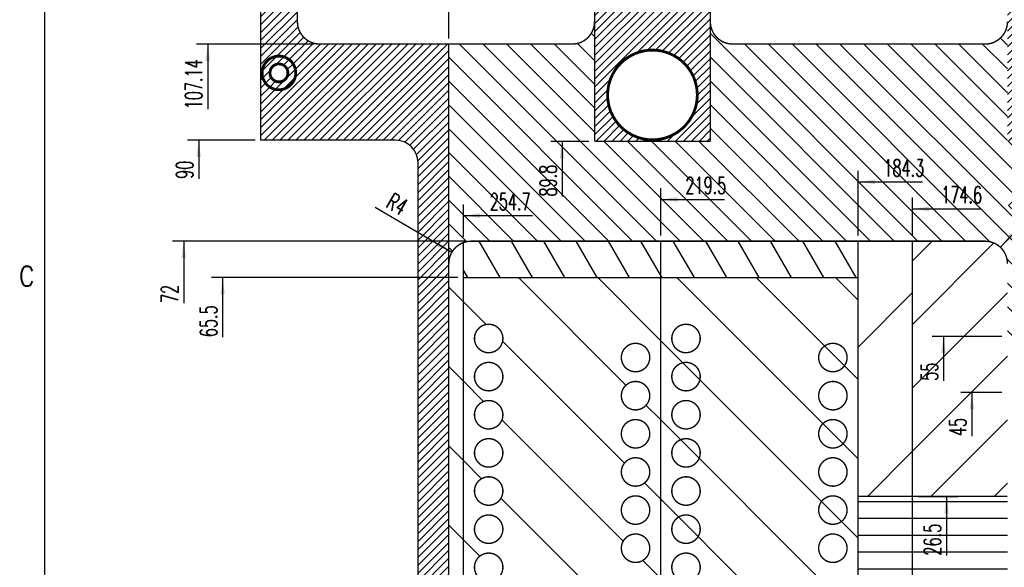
# Model space of a CAD drawing. Header units: inches. Extents: x 71 to 912, y 11 to 605.
# Tile 4 of 18: x 73 to 248, y 324 to 422. Entities that reach past the tile are written whole.
import ezdxf

# ---------------------------------------------------------------- set-up
doc = ezdxf.new("R2010")
doc.units = ezdxf.units.IN
doc.layers.add('1', color=7, linetype='Continuous')
doc.styles.add('CONVERTER_11', font='txt.shx', dxfattribs={"width": 0.63})
doc.styles.add('CONVERTER_12', font='txt.shx', dxfattribs={"width": 0.9})
pattern_1 = [(0, (0, 0), (0, 3), [])]
pattern_2 = [(135, (0, 0), (-7.07107, -7.07107), [])]
pattern_3 = [(300, (0, 0), (4.330127, 2.5), [])]
pattern_4 = [(45, (0, 0), (-0.7071068, 0.7071068), [])]

# ---------------------------------------------------------------- blocks, each defined once
blk = doc.blocks.new('N2605-96570_pcb__5', base_point=(115.57, 95.77))
at = {"layer": '1', "linetype": 'Continuous'}
h = blk.add_hatch(dxfattribs=at)
h.set_pattern_fill('_USER', color=1, angle=45, pattern_type=0)
h.set_pattern_definition(pattern_4)
edge = h.paths.add_edge_path()
edge.add_line((697.23, 400.4), (673.2, 400.4))
edge.add_arc((673.2, 396.4), 4, 90, 180)
edge.add_line((669.2, 396.4), (669.2, 224.4))
edge.add_arc((673.2, 224.4), 4, 180, 270)
edge.add_line((673.2, 220.4), (697.23, 220.4))
edge.add_line((697.23, 220.4), (697.23, 95.77))
edge.add_line((697.23, 95.77), (413.91, 95.77))
edge.add_arc((406.4, 88.43), 10.5, 44.359, 135.641)
edge.add_line((398.89, 95.77), (316.74, 95.77))
edge.add_arc((308.37, 89.42), 10.5, 37.2105, 142.7895)
edge.add_line((300.01, 95.77), (115.57, 95.77))
edge.add_line((115.57, 95.77), (115.57, 220.4))
edge.add_line((115.57, 220.4), (139.6, 220.4))
edge.add_arc((139.6, 224.4), 4, 270, 360)
edge.add_line((143.6, 224.4), (143.6, 396.4))
edge.add_arc((139.6, 396.4), 4, 0, 90)
edge.add_line((139.6, 400.4), (115.57, 400.4))
edge.add_line((115.57, 400.4), (115.57, 525.03))
edge.add_line((115.57, 525.03), (300.01, 525.03))
edge.add_arc((308.38, 531.38), 10.5, 217.2117, 322.7883)
edge.add_line((316.74, 525.03), (325.23, 525.03))
edge.add_arc((332.74, 532.37), 10.5, 224.359, 315.641)
edge.add_line((340.25, 525.03), (472.55, 525.03))
edge.add_arc((480.06, 532.37), 10.5, 224.359, 315.641)
edge.add_line((487.57, 525.03), (697.23, 525.03))
edge.add_line((697.23, 525.03), (697.23, 400.4))
edge = h.paths.add_edge_path(flags=16)
edge.add_arc((694.01, 112.28), 3, 0, 360)
edge = h.paths.add_edge_path(flags=16)
edge.add_arc((627.38, 152.92), 3, 0, 360)
edge = h.paths.add_edge_path(flags=16)
edge.add_arc((694.01, 208.4), 3, 0, 360)
edge = h.paths.add_edge_path(flags=16)
edge.add_arc((546.69, 112.28), 3, 0, 360)
edge = h.paths.add_edge_path(flags=16)
edge.add_arc((480.06, 152.92), 3, 0, 360)
edge = h.paths.add_edge_path(flags=16)
edge.add_arc((413.43, 112.28), 3, 0, 360)
edge = h.paths.add_edge_path(flags=16)
edge.add_arc((406.4, 127.9), 8, 0, 360)
edge = h.paths.add_edge_path(flags=16)
edge.add_arc((406.4, 106.4), 6, 0, 360)
edge = h.paths.add_edge_path(flags=16)
edge.add_arc((546.69, 208.4), 3, 0, 360)
edge = h.paths.add_edge_path(flags=16)
edge.add_arc((413.43, 208.4), 3, 0, 360)
edge = h.paths.add_edge_path(flags=16)
edge.add_arc((694.01, 412.4), 3, 0, 360)
edge = h.paths.add_edge_path(flags=16)
edge.add_arc((627.38, 408.47), 8, 0, 360)
edge = h.paths.add_edge_path(flags=16)
edge.add_arc((627.38, 467.88), 3, 0, 360)
edge = h.paths.add_edge_path(flags=16)
edge.add_arc((694.01, 515.52), 1.51, 0, 360)
edge = h.paths.add_edge_path(flags=16)
edge.add_arc((694.01, 508.52), 3, 0, 360)
edge = h.paths.add_edge_path(flags=16)
edge.add_arc((546.69, 412.4), 3, 0, 360)
edge = h.paths.add_edge_path(flags=16)
edge.add_arc((413.43, 412.4), 3, 0, 360)
edge = h.paths.add_edge_path(flags=16)
edge.add_arc((406.4, 514.4), 6, 0, 360)
edge = h.paths.add_edge_path(flags=16)
edge.add_arc((480.06, 467.88), 3, 0, 360)
edge = h.paths.add_edge_path(flags=16)
edge.add_arc((546.69, 508.52), 3, 0, 360)
edge = h.paths.add_edge_path(flags=16)
edge.add_arc((413.43, 508.52), 3, 0, 360)
edge = h.paths.add_edge_path(flags=16)
edge.add_arc((332.74, 152.92), 3, 0, 360)
edge = h.paths.add_edge_path(flags=16)
edge.add_arc((266.11, 112.28), 3, 0, 360)
edge = h.paths.add_edge_path(flags=16)
edge.add_arc((266.11, 208.4), 3, 0, 360)
edge = h.paths.add_edge_path(flags=16)
edge.add_arc((118.79, 105.28), 1.51, 0, 360)
edge = h.paths.add_edge_path(flags=16)
edge.add_arc((118.79, 112.28), 3, 0, 360)
edge = h.paths.add_edge_path(flags=16)
edge.add_arc((185.42, 152.92), 3, 0, 360)
edge = h.paths.add_edge_path(flags=16)
edge.add_arc((118.79, 208.4), 3, 0, 360)
edge = h.paths.add_edge_path(flags=16)
edge.add_arc((266.11, 412.4), 3, 0, 360)
edge = h.paths.add_edge_path(flags=16)
edge.add_arc((332.74, 467.88), 3, 0, 360)
edge = h.paths.add_edge_path(flags=16)
edge.add_arc((266.11, 508.52), 3, 0, 360)
edge = h.paths.add_edge_path(flags=16)
edge.add_arc((185.42, 408.47), 8, 0, 360)
edge = h.paths.add_edge_path(flags=16)
edge.add_arc((118.79, 412.4), 3, 0, 360)
edge = h.paths.add_edge_path(flags=16)
edge.add_arc((185.42, 467.88), 3, 0, 360)
edge = h.paths.add_edge_path(flags=16)
edge.add_arc((118.79, 508.52), 3, 0, 360)
edge = h.paths.add_edge_path(flags=16)
edge.add_line((416.73, 220.6), (396.07, 220.6))
edge.add_line((396.07, 220.6), (396.07, 199.26))
edge.add_line((396.07, 199.26), (396.07, 106.58))
edge.add_arc((392.07, 106.58), 4, 270, 360, ccw=False)
edge.add_line((392.07, 102.58), (347.07, 102.58))
edge.add_arc((347.07, 106.58), 4, 180, 270, ccw=False)
edge.add_line((343.07, 106.58), (343.07, 199.26))
edge.add_line((343.07, 199.26), (343.07, 220.6))
edge.add_line((343.07, 220.6), (322.41, 220.6))
edge.add_line((322.41, 220.6), (322.41, 199.26))
edge.add_line((322.41, 199.26), (322.41, 106.58))
edge.add_arc((318.41, 106.58), 4, 270, 360, ccw=False)
edge.add_line((318.41, 102.58), (273.41, 102.58))
edge.add_arc((273.41, 106.58), 4, 180, 270, ccw=False)
edge.add_line((269.41, 106.58), (269.41, 199.26))
edge.add_line((269.41, 199.26), (269.41, 220.6))
edge.add_line((269.41, 220.6), (248.75, 220.6))
edge.add_line((248.75, 220.6), (248.75, 199.26))
edge.add_line((248.75, 199.26), (248.75, 106.58))
edge.add_arc((244.75, 106.58), 4, 270, 360, ccw=False)
edge.add_line((244.75, 102.58), (199.75, 102.58))
edge.add_arc((199.75, 106.58), 4, 180, 270, ccw=False)
edge.add_line((195.75, 106.58), (195.75, 199.26))
edge.add_line((195.75, 199.26), (195.75, 220.6))
edge.add_line((195.75, 220.6), (175.09, 220.6))
edge.add_line((175.09, 220.6), (175.09, 199.26))
edge.add_line((175.09, 199.26), (175.09, 106.58))
edge.add_arc((171.09, 106.58), 4, 270, 360, ccw=False)
edge.add_line((171.09, 102.58), (126.09, 102.58))
edge.add_arc((126.09, 106.58), 4, 180, 270, ccw=False)
edge.add_line((122.09, 106.58), (122.09, 199.26))
edge.add_arc((126.09, 199.26), 4, 90, 180, ccw=False)
edge.add_line((126.09, 203.26), (149.09, 203.26))
edge.add_line((149.09, 203.26), (149.09, 242.4))
edge.add_line((149.09, 242.4), (149.09, 307.39))
edge.add_arc((152.09, 307.39), 3, 149.8827, 180, ccw=False)
edge.add_arc((146.9, 310.4), 3, 30.1173, 329.8827, ccw=False)
edge.add_arc((152.09, 313.41), 3, 180, 210.1173, ccw=False)
edge.add_line((149.09, 313.41), (149.09, 378.4))
edge.add_line((149.09, 378.4), (149.09, 417.54))
edge.add_line((149.09, 417.54), (126.09, 417.54))
edge.add_arc((126.09, 421.54), 4, 180, 270, ccw=False)
edge.add_line((122.09, 421.54), (122.09, 514.22))
edge.add_arc((126.09, 514.22), 4, 90, 180, ccw=False)
edge.add_line((126.09, 518.22), (171.09, 518.22))
edge.add_arc((171.09, 514.22), 4, 0, 90, ccw=False)
edge.add_line((175.09, 514.22), (175.09, 421.54))
edge.add_line((175.09, 421.54), (175.09, 400.2))
edge.add_line((175.09, 400.2), (195.75, 400.2))
edge.add_line((195.75, 400.2), (195.75, 421.54))
edge.add_line((195.75, 421.54), (195.75, 514.22))
edge.add_arc((199.75, 514.22), 4, 90, 180, ccw=False)
edge.add_line((199.75, 518.22), (244.75, 518.22))
edge.add_arc((244.75, 514.22), 4, 0, 90, ccw=False)
edge.add_line((248.75, 514.22), (248.75, 421.54))
edge.add_line((248.75, 421.54), (248.75, 400.2))
edge.add_line((248.75, 400.2), (269.41, 400.2))
edge.add_line((269.41, 400.2), (269.41, 421.54))
edge.add_line((269.41, 421.54), (269.41, 514.22))
edge.add_arc((273.41, 514.22), 4, 90, 180, ccw=False)
edge.add_line((273.41, 518.22), (318.41, 518.22))
edge.add_arc((318.41, 514.22), 4, 0, 90, ccw=False)
edge.add_line((322.41, 514.22), (322.41, 421.54))
edge.add_line((322.41, 421.54), (322.41, 400.2))
edge.add_line((322.41, 400.2), (343.07, 400.2))
edge.add_line((343.07, 400.2), (343.07, 421.54))
edge.add_line((343.07, 421.54), (343.07, 514.22))
edge.add_arc((347.07, 514.22), 4, 90, 180, ccw=False)
edge.add_line((347.07, 518.22), (392.07, 518.22))
edge.add_arc((392.07, 514.22), 4, 0, 90, ccw=False)
edge.add_line((396.07, 514.22), (396.07, 421.54))
edge.add_line((396.07, 421.54), (396.07, 400.2))
edge.add_line((396.07, 400.2), (416.73, 400.2))
edge.add_line((416.73, 400.2), (416.73, 421.54))
edge.add_line((416.73, 421.54), (416.73, 514.22))
edge.add_arc((420.73, 514.22), 4, 90, 180, ccw=False)
edge.add_line((420.73, 518.22), (465.73, 518.22))
edge.add_arc((465.73, 514.22), 4, 0, 90, ccw=False)
edge.add_line((469.73, 514.22), (469.73, 421.54))
edge.add_line((469.73, 421.54), (469.73, 400.2))
edge.add_line((469.73, 400.2), (490.39, 400.2))
edge.add_line((490.39, 400.2), (490.39, 421.54))
edge.add_line((490.39, 421.54), (490.39, 514.22))
edge.add_arc((494.39, 514.22), 4, 90, 180, ccw=False)
edge.add_line((494.39, 518.22), (539.39, 518.22))
edge.add_arc((539.39, 514.22), 4, 0, 90, ccw=False)
edge.add_line((543.39, 514.22), (543.39, 421.54))
edge.add_line((543.39, 421.54), (543.39, 400.2))
edge.add_line((543.39, 400.2), (564.05, 400.2))
edge.add_line((564.05, 400.2), (564.05, 421.54))
edge.add_line((564.05, 421.54), (564.05, 514.22))
edge.add_arc((568.05, 514.22), 4, 90, 180, ccw=False)
edge.add_line((568.05, 518.22), (613.05, 518.22))
edge.add_arc((613.05, 514.22), 4, 0, 90, ccw=False)
edge.add_line((617.05, 514.22), (617.05, 421.54))
edge.add_line((617.05, 421.54), (617.05, 400.2))
edge.add_line((617.05, 400.2), (637.71, 400.2))
edge.add_line((637.71, 400.2), (637.71, 421.54))
edge.add_line((637.71, 421.54), (637.71, 514.22))
edge.add_arc((641.71, 514.22), 4, 90, 180, ccw=False)
edge.add_line((641.71, 518.22), (686.71, 518.22))
edge.add_arc((686.71, 514.22), 4, 0, 90, ccw=False)
edge.add_line((690.71, 514.22), (690.71, 421.54))
edge.add_arc((686.71, 421.54), 4, 270, 360, ccw=False)
edge.add_line((686.71, 417.54), (663.71, 417.54))
edge.add_line((663.71, 417.54), (663.71, 378.4))
edge.add_line((663.71, 378.4), (663.71, 313.41))
edge.add_arc((660.71, 313.41), 3, 329.8827, 360, ccw=False)
edge.add_arc((665.9, 310.4), 3, -149.8827, 149.8827, ccw=False)
edge.add_arc((660.71, 307.39), 3, 0, 30.1173, ccw=False)
edge.add_line((663.71, 307.39), (663.71, 242.4))
edge.add_line((663.71, 242.4), (663.71, 203.26))
edge.add_line((663.71, 203.26), (686.71, 203.26))
edge.add_arc((686.71, 199.26), 4, 0, 90, ccw=False)
edge.add_line((690.71, 199.26), (690.71, 106.58))
edge.add_arc((686.71, 106.58), 4, 270, 360, ccw=False)
edge.add_line((686.71, 102.58), (641.71, 102.58))
edge.add_arc((641.71, 106.58), 4, 180, 270, ccw=False)
edge.add_line((637.71, 106.58), (637.71, 199.26))
edge.add_line((637.71, 199.26), (637.71, 220.6))
edge.add_line((637.71, 220.6), (617.05, 220.6))
edge.add_line((617.05, 220.6), (617.05, 199.26))
edge.add_line((617.05, 199.26), (617.05, 106.58))
edge.add_arc((613.05, 106.58), 4, 270, 360, ccw=False)
edge.add_line((613.05, 102.58), (568.05, 102.58))
edge.add_arc((568.05, 106.58), 4, 180, 270, ccw=False)
edge.add_line((564.05, 106.58), (564.05, 199.26))
edge.add_line((564.05, 199.26), (564.05, 220.6))
edge.add_line((564.05, 220.6), (543.39, 220.6))
edge.add_line((543.39, 220.6), (543.39, 199.26))
edge.add_line((543.39, 199.26), (543.39, 106.58))
edge.add_arc((539.39, 106.58), 4, 270, 360, ccw=False)
edge.add_line((539.39, 102.58), (494.39, 102.58))
edge.add_arc((494.39, 106.58), 4, 180, 270, ccw=False)
edge.add_line((490.39, 106.58), (490.39, 199.26))
edge.add_line((490.39, 199.26), (490.39, 220.6))
edge.add_line((490.39, 220.6), (469.73, 220.6))
edge.add_line((469.73, 220.6), (469.73, 199.26))
edge.add_line((469.73, 199.26), (469.73, 106.58))
edge.add_arc((465.73, 106.58), 4, 270, 360, ccw=False)
edge.add_line((465.73, 102.58), (420.73, 102.58))
edge.add_arc((420.73, 106.58), 4, 180, 270, ccw=False)
edge.add_line((416.73, 106.58), (416.73, 199.26))
edge.add_line((416.73, 199.26), (416.73, 220.6))
edge = h.paths.add_edge_path(flags=16)
edge.add_arc((630.88, 143.58), 4, 0, 90)
edge.add_line((630.88, 147.58), (623.88, 147.58))
edge.add_arc((623.88, 143.58), 4, 90, 180)
edge.add_line((619.88, 143.58), (619.88, 106.58))
edge.add_arc((623.88, 106.58), 4, 180, 270)
edge.add_line((623.88, 102.58), (630.88, 102.58))
edge.add_arc((630.88, 106.58), 4, 270, 360)
edge.add_line((634.88, 106.58), (634.88, 143.58))
edge = h.paths.add_edge_path(flags=16)
edge.add_arc((483.56, 106.58), 4, 270, 360)
edge.add_line((487.56, 106.58), (487.56, 143.58))
edge.add_arc((483.56, 143.58), 4, 0, 90)
edge.add_line((483.56, 147.58), (476.56, 147.58))
edge.add_arc((476.56, 143.58), 4, 90, 180)
edge.add_line((472.56, 143.58), (472.56, 106.58))
edge.add_arc((476.56, 106.58), 4, 180, 270)
edge.add_line((476.56, 102.58), (483.56, 102.58))
edge = h.paths.add_edge_path(flags=16)
edge.add_arc((630.88, 477.22), 4, 270, 360)
edge.add_line((634.88, 477.22), (634.88, 514.22))
edge.add_arc((630.88, 514.22), 4, 0, 90)
edge.add_line((630.88, 518.22), (623.88, 518.22))
edge.add_arc((623.88, 514.22), 4, 90, 180)
edge.add_line((619.88, 514.22), (619.88, 477.22))
edge.add_arc((623.88, 477.22), 4, 180, 270)
edge.add_line((623.88, 473.22), (630.88, 473.22))
edge = h.paths.add_edge_path(flags=16)
edge.add_arc((483.56, 477.22), 4, 270, 360)
edge.add_line((487.56, 477.22), (487.56, 514.22))
edge.add_arc((483.56, 514.22), 4, 0, 90)
edge.add_line((483.56, 518.22), (476.56, 518.22))
edge.add_arc((476.56, 514.22), 4, 90, 180)
edge.add_line((472.56, 514.22), (472.56, 477.22))
edge.add_arc((476.56, 477.22), 4, 180, 270)
edge.add_line((476.56, 473.22), (483.56, 473.22))
edge = h.paths.add_edge_path(flags=16)
edge.add_arc((336.24, 106.58), 4, 270, 360)
edge.add_line((340.24, 106.58), (340.24, 143.58))
edge.add_arc((336.24, 143.58), 4, 0, 90)
edge.add_line((336.24, 147.58), (329.24, 147.58))
edge.add_arc((329.24, 143.58), 4, 90, 180)
edge.add_line((325.24, 143.58), (325.24, 106.58))
edge.add_arc((329.24, 106.58), 4, 180, 270)
edge.add_line((329.24, 102.58), (336.24, 102.58))
edge = h.paths.add_edge_path(flags=16)
edge.add_arc((188.92, 106.58), 4, 270, 360)
edge.add_line((192.92, 106.58), (192.92, 143.58))
edge.add_arc((188.92, 143.58), 4, 0, 90)
edge.add_line((188.92, 147.58), (181.92, 147.58))
edge.add_arc((181.92, 143.58), 4, 90, 180)
edge.add_line((177.92, 143.58), (177.92, 106.58))
edge.add_arc((181.92, 106.58), 4, 180, 270)
edge.add_line((181.92, 102.58), (188.92, 102.58))
edge = h.paths.add_edge_path(flags=16)
edge.add_arc((336.24, 514.22), 4, 0, 90)
edge.add_line((336.24, 518.22), (329.24, 518.22))
edge.add_arc((329.24, 514.22), 4, 90, 180)
edge.add_line((325.24, 514.22), (325.24, 477.22))
edge.add_arc((329.24, 477.22), 4, 180, 270)
edge.add_line((329.24, 473.22), (336.24, 473.22))
edge.add_arc((336.24, 477.22), 4, 270, 360)
edge.add_line((340.24, 477.22), (340.24, 514.22))
edge = h.paths.add_edge_path(flags=16)
edge.add_arc((188.92, 477.22), 4, 270, 360)
edge.add_line((192.92, 477.22), (192.92, 514.22))
edge.add_arc((188.92, 514.22), 4, 0, 90)
edge.add_line((188.92, 518.22), (181.92, 518.22))
edge.add_arc((181.92, 514.22), 4, 90, 180)
edge.add_line((177.92, 514.22), (177.92, 477.22))
edge.add_arc((181.92, 477.22), 4, 180, 270)
edge.add_line((181.92, 473.22), (188.92, 473.22))
h = blk.add_hatch(dxfattribs=at)
h.set_pattern_fill('_USER', color=1, scale=3, angle=135, pattern_type=0)
h.set_pattern_definition([(135, (0, 0), (-2.12132, -2.12132), [])])
edge = h.paths.add_edge_path()
edge.add_line((617.05, 421.54), (617.05, 400.2))
edge.add_line((617.05, 400.2), (637.71, 400.2))
edge.add_line((637.71, 400.2), (637.71, 421.54))
edge.add_arc((641.71, 421.54), 4, 180, 270)
edge.add_line((641.71, 417.54), (663.71, 417.54))
edge.add_line((663.71, 417.54), (663.71, 378.4))
edge.add_arc((659.71, 378.4), 4, 0, 69.6655)
edge.add_arc((659.71, 378.4), 4, 69.6655, 90)
edge.add_line((659.71, 382.4), (625.9, 382.4))
edge.add_line((625.9, 382.4), (590.7, 382.4))
edge.add_line((590.7, 382.4), (581, 382.4))
edge.add_line((581, 382.4), (568.05, 382.4))
edge.add_arc((568.05, 378.4), 4, 90, 179.9966)
edge.add_line((564.05, 378.4), (564.05, 365.4))
edge.add_line((564.05, 365.4), (548.1, 365.4))
edge.add_line((548.1, 365.4), (548.1, 392.4))
edge.add_arc((543.6, 392.4), 4.5, 360, 450)
edge.add_line((543.6, 396.9), (269.2, 396.9))
edge.add_arc((269.2, 392.4), 4.5, 90, 180)
edge.add_line((264.7, 392.4), (264.7, 365.4))
edge.add_line((264.7, 365.4), (248.75, 365.4))
edge.add_line((248.75, 365.4), (248.75, 378.4))
edge.add_arc((244.75, 378.4), 4, 360, 450)
edge.add_line((244.75, 382.4), (231.8, 382.4))
edge.add_line((231.8, 382.4), (222.1, 382.4))
edge.add_line((222.1, 382.4), (186.9, 382.4))
edge.add_line((186.9, 382.4), (153.09, 382.4))
edge.add_arc((153.09, 378.4), 4, 90, 110.3345)
edge.add_arc((153.09, 378.4), 4, 110.3345, 180)
edge.add_line((149.09, 378.4), (149.09, 417.54))
edge.add_line((149.09, 417.54), (171.09, 417.54))
edge.add_arc((171.09, 421.54), 4, 270, 360)
edge.add_line((175.09, 421.54), (175.09, 400.2))
edge.add_line((175.09, 400.2), (195.75, 400.2))
edge.add_line((195.75, 400.2), (195.75, 421.54))
edge.add_arc((199.75, 421.54), 4, 180, 270)
edge.add_line((199.75, 417.54), (244.75, 417.54))
edge.add_arc((244.75, 421.54), 4, 270, 360)
edge.add_line((248.75, 421.54), (248.75, 400.2))
edge.add_line((248.75, 400.2), (269.41, 400.2))
edge.add_line((269.41, 400.2), (269.41, 421.54))
edge.add_arc((273.41, 421.54), 4, 180, 270)
edge.add_line((273.41, 417.54), (318.41, 417.54))
edge.add_arc((318.41, 421.54), 4, 270, 360)
edge.add_line((322.41, 421.54), (322.41, 400.2))
edge.add_line((322.41, 400.2), (343.07, 400.2))
edge.add_line((343.07, 400.2), (343.07, 421.54))
edge.add_arc((347.07, 421.54), 4, 180, 270)
edge.add_line((347.07, 417.54), (392.07, 417.54))
edge.add_arc((392.07, 421.54), 4, 270, 360)
edge.add_line((396.07, 421.54), (396.07, 400.2))
edge.add_line((396.07, 400.2), (416.73, 400.2))
edge.add_line((416.73, 400.2), (416.73, 421.54))
edge.add_arc((420.73, 421.54), 4, 180, 270)
edge.add_line((420.73, 417.54), (465.73, 417.54))
edge.add_arc((465.73, 421.54), 4, 270, 360)
edge.add_line((469.73, 421.54), (469.73, 400.2))
edge.add_line((469.73, 400.2), (490.39, 400.2))
edge.add_line((490.39, 400.2), (490.39, 421.54))
edge.add_arc((494.39, 421.54), 4, 180, 270)
edge.add_line((494.39, 417.54), (539.39, 417.54))
edge.add_arc((539.39, 421.54), 4, 270, 360)
edge.add_line((543.39, 421.54), (543.39, 400.2))
edge.add_line((543.39, 400.2), (564.05, 400.2))
edge.add_line((564.05, 400.2), (564.05, 421.54))
edge.add_arc((568.05, 421.54), 4, 180, 270)
edge.add_line((568.05, 417.54), (613.05, 417.54))
edge.add_arc((613.05, 421.54), 4, 270, 360)
h = blk.add_hatch(dxfattribs=at)
h.set_pattern_fill('_USER', color=5, scale=10, angle=135, pattern_type=0)
h.set_pattern_definition(pattern_2)
edge = h.paths.add_edge_path()
edge.add_arc((153.09, 378.4), 4, 110.3345, 180)
edge.add_line((149.09, 378.4), (149.09, 313.41))
edge.add_arc((152.09, 313.41), 3, 180, 210.1173)
edge.add_arc((146.9, 310.4), 3, -30.1173, 30.1173, ccw=False)
edge.add_arc((152.09, 307.39), 3, 149.8827, 180)
edge.add_line((149.09, 307.39), (149.09, 242.4))
edge.add_arc((153.09, 242.4), 4, 180, 249.6655)
edge.add_line((151.7, 238.65), (151.7, 244.9))
edge.add_line((151.7, 244.9), (151.7, 375.9))
edge.add_line((151.7, 375.9), (151.7, 382.15))
h = blk.add_hatch(dxfattribs=at)
h.set_pattern_fill('_USER', color=3, scale=5, angle=300, pattern_type=0)
h.set_pattern_definition(pattern_3)
edge = h.paths.add_edge_path()
edge.add_line((186.9, 382.4), (153.09, 382.4))
edge.add_arc((153.09, 378.4), 4, 90, 110.3345)
edge.add_line((151.7, 382.15), (151.7, 375.9))
edge.add_line((151.7, 375.9), (186.9, 375.9))
edge.add_line((186.9, 375.9), (186.9, 382.4))
h = blk.add_hatch(dxfattribs=at)
h.set_pattern_fill('_USER', color=3, scale=5, angle=300, pattern_type=0)
h.set_pattern_definition(pattern_3)
h.paths.add_polyline_path([(222.1, 382.4), (186.9, 382.4), (186.9, 375.9), (222.1, 375.9)])
h = blk.add_hatch(dxfattribs=at)
h.set_pattern_fill('_USER', color=6, scale=8, angle=45, pattern_type=0)
h.set_pattern_definition([(45, (0, 0), (-5.65685, 5.65685), [])])
edge = h.paths.add_edge_path()
edge.add_line((248.75, 378.4), (248.75, 365.4))
edge.add_line((248.75, 365.4), (248.75, 355.4))
edge.add_line((248.75, 355.4), (248.75, 336.9))
edge.add_line((248.75, 336.9), (231.8, 336.9))
edge.add_line((231.8, 336.9), (231.8, 382.4))
edge.add_line((231.8, 382.4), (244.75, 382.4))
edge.add_arc((244.75, 378.4), 4, 0, 90, ccw=False)
h = blk.add_hatch(dxfattribs=at)
h.set_pattern_fill('_USER', color=5, scale=10, angle=135, pattern_type=0)
h.set_pattern_definition(pattern_2)
h.paths.add_polyline_path([(186.9, 375.9), (151.7, 375.9), (151.7, 244.9), (186.9, 244.9)])
edge = h.paths.add_edge_path(flags=16)
edge.add_arc((156.2, 259.15), 2.54, 180, 360)
edge.add_arc((156.2, 259.15), 2.54, 0, 180)
edge = h.paths.add_edge_path(flags=16)
edge.add_arc((182.4, 255.75), 2.53, 180, 360)
edge.add_arc((182.4, 255.75), 2.53, 0, 180)
edge = h.paths.add_edge_path(flags=16)
edge.add_arc((182.4, 303.35), 2.54, 180, 360)
edge.add_arc((182.4, 303.35), 2.54, 0, 180)
edge = h.paths.add_edge_path(flags=16)
edge.add_arc((156.2, 279.55), 2.53, 180, 360)
edge.add_arc((156.2, 279.55), 2.53, 0, 180)
edge = h.paths.add_edge_path(flags=16)
edge.add_arc((182.4, 269.35), 2.53, 180, 360)
edge.add_arc((182.4, 269.35), 2.53, 0, 180)
edge = h.paths.add_edge_path(flags=16)
edge.add_arc((182.4, 296.55), 2.53, 180, 360)
edge.add_arc((182.4, 296.55), 2.53, 0, 180)
edge = h.paths.add_edge_path(flags=16)
edge.add_arc((156.2, 286.35), 2.54, 180, 360)
edge.add_arc((156.2, 286.35), 2.54, 0, 180)
edge = h.paths.add_edge_path(flags=16)
edge.add_arc((182.4, 262.55), 2.54, 180, 360)
edge.add_arc((182.4, 262.55), 2.54, 0, 180)
edge = h.paths.add_edge_path(flags=16)
edge.add_arc((156.2, 265.95), 2.53, 180, 360)
edge.add_arc((156.2, 265.95), 2.53, 0, 180)
edge = h.paths.add_edge_path(flags=16)
edge.add_arc((182.4, 282.95), 2.53, 180, 360)
edge.add_arc((182.4, 282.95), 2.53, 0, 180)
edge = h.paths.add_edge_path(flags=16)
edge.add_arc((156.2, 272.75), 2.54, 180, 360)
edge.add_arc((156.2, 272.75), 2.54, 0, 180)
edge = h.paths.add_edge_path(flags=16)
edge.add_arc((182.4, 276.15), 2.54, 180, 360)
edge.add_arc((182.4, 276.15), 2.54, 0, 180)
edge = h.paths.add_edge_path(flags=16)
edge.add_arc((182.4, 289.75), 2.53, 180, 360)
edge.add_arc((182.4, 289.75), 2.53, 0, 180)
edge = h.paths.add_edge_path(flags=16)
edge.add_arc((156.2, 293.15), 2.53, 180, 360)
edge.add_arc((156.2, 293.15), 2.53, 0, 180)
edge = h.paths.add_edge_path(flags=16)
edge.add_arc((156.2, 306.75), 2.53, 180, 360)
edge.add_arc((156.2, 306.75), 2.53, 0, 180)
edge = h.paths.add_edge_path(flags=16)
edge.add_arc((156.2, 299.95), 2.54, 180, 360)
edge.add_arc((156.2, 299.95), 2.54, 0, 180)
edge = h.paths.add_edge_path(flags=16)
edge.add_arc((156.2, 351.45), 2.54, 180, 360)
edge.add_arc((156.2, 351.45), 2.54, 0, 180)
edge = h.paths.add_edge_path(flags=16)
edge.add_arc((156.2, 344.65), 2.53, 180, 360)
edge.add_arc((156.2, 344.65), 2.53, 0, 180)
edge = h.paths.add_edge_path(flags=16)
edge.add_arc((156.2, 331.05), 2.54, 180, 360)
edge.add_arc((156.2, 331.05), 2.54, 0, 180)
edge = h.paths.add_edge_path(flags=16)
edge.add_arc((156.2, 317.45), 2.54, 180, 360)
edge.add_arc((156.2, 317.45), 2.54, 0, 180)
edge = h.paths.add_edge_path(flags=16)
edge.add_arc((156.2, 358.25), 2.54, 180, 360)
edge.add_arc((156.2, 358.25), 2.54, 0, 180)
edge = h.paths.add_edge_path(flags=16)
edge.add_arc((182.4, 327.65), 2.54, 180, 360)
edge.add_arc((182.4, 327.65), 2.54, 0, 180)
edge = h.paths.add_edge_path(flags=16)
edge.add_arc((182.4, 320.85), 2.54, 180, 360)
edge.add_arc((182.4, 320.85), 2.54, 0, 180)
edge = h.paths.add_edge_path(flags=16)
edge.add_arc((156.2, 337.85), 2.53, 180, 360)
edge.add_arc((156.2, 337.85), 2.53, 0, 180)
edge = h.paths.add_edge_path(flags=16)
edge.add_arc((182.4, 314.05), 2.53, 180, 360)
edge.add_arc((182.4, 314.05), 2.53, 0, 180)
edge = h.paths.add_edge_path(flags=16)
edge.add_arc((182.4, 334.45), 2.54, 180, 360)
edge.add_arc((182.4, 334.45), 2.54, 0, 180)
edge = h.paths.add_edge_path(flags=16)
edge.add_arc((156.2, 324.25), 2.53, 180, 360)
edge.add_arc((156.2, 324.25), 2.53, 0, 180)
edge = h.paths.add_edge_path(flags=16)
edge.add_arc((182.4, 341.25), 2.53, 180, 360)
edge.add_arc((182.4, 341.25), 2.53, 0, 180)
edge = h.paths.add_edge_path(flags=16)
edge.add_arc((156.2, 365.05), 2.53, 180, 360)
edge.add_arc((156.2, 365.05), 2.53, 0, 180)
edge = h.paths.add_edge_path(flags=16)
edge.add_arc((182.4, 354.85), 2.53, 180, 360)
edge.add_arc((182.4, 354.85), 2.53, 0, 180)
edge = h.paths.add_edge_path(flags=16)
edge.add_arc((182.4, 348.05), 2.54, 180, 360)
edge.add_arc((182.4, 348.05), 2.54, 0, 180)
edge = h.paths.add_edge_path(flags=16)
edge.add_arc((182.4, 361.65), 2.54, 180, 360)
edge.add_arc((182.4, 361.65), 2.54, 0, 180)
h = blk.add_hatch(dxfattribs=at)
h.set_pattern_fill('_USER', color=6, scale=3, pattern_type=0)
h.set_pattern_definition(pattern_1)
h.paths.add_polyline_path([(231.8, 283.9), (222.1, 283.9), (222.1, 336.9), (231.8, 336.9)])
h = blk.add_hatch(dxfattribs=at)
h.set_pattern_fill('_USER', color=6, scale=3, pattern_type=0)
h.set_pattern_definition(pattern_1)
h.paths.add_polyline_path([(248.75, 320.4), (248.75, 300.4), (248.75, 283.9), (231.8, 283.9), (231.8, 336.9), (248.75, 336.9)])
at = {"color": 7, "linetype": 'Continuous'}
for p, q in [((115.57, 400.4), (115.57, 525.03)), ((139.6, 400.4), (115.57, 400.4)), ((143.6, 224.4), (143.6, 396.4))]:
    blk.add_line(p, q, dxfattribs=at)
at = {"color": 3, "linetype": 'Continuous', "const_width": 0.25}
for points in [[(122.09, 421.54), (122.09, 514.22)], [(175.09, 514.22), (175.09, 421.54)], [(195.75, 421.54), (195.75, 514.22)], [(175.09, 421.54), (175.09, 400.2)], [(195.75, 400.2), (195.75, 421.54)], [(149.09, 417.54), (126.09, 417.54)], [(149.09, 378.4), (149.09, 417.54)], [(171.09, 417.54), (149.09, 417.54)], [(199.75, 417.54), (244.75, 417.54)], [(175.09, 400.2), (195.75, 400.2)], [(151.7, 375.9), (151.7, 382.15)], [(186.9, 382.4), (153.09, 382.4)], [(186.9, 382.4), (186.9, 375.9)], [(222.1, 382.4), (186.9, 382.4)], [(222.1, 375.9), (222.1, 382.4)], [(231.8, 382.4), (222.1, 382.4)], [(231.8, 382.4), (244.75, 382.4)], [(231.8, 336.9), (231.8, 382.4)], [(149.09, 313.41), (149.09, 378.4)], [(186.9, 375.9), (151.7, 375.9)], [(151.7, 244.9), (151.7, 375.9)], [(222.1, 375.9), (186.9, 375.9)], [(186.9, 375.9), (186.9, 244.9)], [(222.1, 336.9), (222.1, 375.9)], [(222.1, 283.9), (222.1, 336.9)], [(222.1, 336.9), (231.8, 336.9)], [(231.8, 336.9), (231.8, 283.9)], [(231.8, 336.9), (248.75, 336.9)]]:
    blk.add_lwpolyline(points, dxfattribs=at)
for points in [[(122.09, 421.54, 0.414214), (126.09, 417.54, 0.414214)], [(171.09, 417.54, 0.414214), (175.09, 421.54, 0.414214)], [(195.75, 421.54, 0.414214), (199.75, 417.54, 0.414214)], [(244.75, 417.54, 0.414214), (248.75, 421.54, 0.414214)], [(151.7, 382.15, 0.313695), (149.09, 378.4, 0.313695)], [(153.09, 382.4, 0.088959), (151.7, 382.15, 0.088959)], [(248.75, 378.4, 0.414214), (244.75, 382.4, 0.414214)]]:
    blk.add_lwpolyline(points, format="xyb", dxfattribs=at)
for points in [[(153.67, 365.05, 1), (158.74, 365.05, 1)], [(188.87, 365.05, 1), (193.94, 365.05, 1)], [(179.87, 361.65, 1), (184.94, 361.65, 1)], [(215.07, 361.65, 1), (220.14, 361.65, 1)], [(153.67, 358.25, 1), (158.74, 358.25, 1)], [(188.87, 358.25, 1), (193.94, 358.25, 1)], [(179.87, 354.85, 1), (184.94, 354.85, 1)], [(215.07, 354.85, 1), (220.14, 354.85, 1)], [(153.67, 351.45, 1), (158.74, 351.45, 1)], [(188.87, 351.45, 1), (193.94, 351.45, 1)], [(179.87, 348.05, 1), (184.94, 348.05, 1)], [(215.07, 348.05, 1), (220.14, 348.05, 1)], [(153.67, 344.65, 1), (158.74, 344.65, 1)], [(188.87, 344.65, 1), (193.94, 344.65, 1)], [(179.87, 341.25, 1), (184.94, 341.25, 1)], [(215.07, 341.25, 1), (220.14, 341.25, 1)], [(153.67, 337.85, 1), (158.74, 337.85, 1)], [(188.87, 337.85, 1), (193.94, 337.85, 1)], [(179.87, 334.45, 1), (184.94, 334.45, 1)], [(215.07, 334.45, 1), (220.14, 334.45, 1)], [(153.67, 331.05, 1), (158.74, 331.05, 1)], [(188.87, 331.05, 1), (193.94, 331.05, 1)], [(179.87, 327.65, 1), (184.94, 327.65, 1)], [(215.07, 327.65, 1), (220.14, 327.65, 1)], [(153.67, 324.25, 1), (158.74, 324.25, 1)], [(188.87, 324.25, 1), (193.94, 324.25, 1)]]:
    blk.add_lwpolyline(points, format="xyb", close=True, dxfattribs=at)
at = {"color": 7, "linetype": 'Continuous'}
for centre, radius in [((185.42, 408.47), 8), ((118.79, 412.4), 3), ((118.79, 412.4), 1.6)]:
    blk.add_circle(centre, radius, dxfattribs=at)
blk.add_arc((139.6, 396.4), 4, 0, 90, dxfattribs=at)
blk = doc.blocks.new('N2605-96570__6', base_point=(115.57, 95.77))
blk.add_blockref('N2605-96570_pcb__5', (115.57, 95.77))
blk = doc.blocks.new('*D62')
at = {"layer": '1', "color": 3, "linetype": 'Continuous'}
for p, q in [((125.09, 417.54), (104.08, 417.54)), ((106.08, 417.54), (106.08, 405.91))]:
    blk.add_line(p, q, dxfattribs=at)
at = {"layer": '1', "color": 3}
blk.add_solid([(106.48, 414.54), (105.69, 414.54), (106.08, 417.54)], dxfattribs=at)
at = {"layer": '1', "color": 3, "insert": (105.08, 405.91), "char_height": 3, "attachment_point": 7, "rotation": 90, "line_spacing_factor": 0.60024, "style": 'CONVERTER_11'}
blk.add_mtext('107.14', dxfattribs=at)
blk = doc.blocks.new('*D64')
at = {"layer": '1', "color": 3, "linetype": 'Continuous'}
for p, q in [((174.09, 400.2), (167.31, 400.2)), ((169.31, 400.2), (169.31, 390.36))]:
    blk.add_line(p, q, dxfattribs=at)
at = {"layer": '1', "color": 3}
blk.add_solid([(169.7, 397.2), (168.91, 397.2), (169.31, 400.2)], dxfattribs=at)
at = {"layer": '1', "color": 3, "insert": (168.31, 390.36), "char_height": 3, "attachment_point": 7, "rotation": 90, "line_spacing_factor": 0.60024, "style": 'CONVERTER_11'}
blk.add_mtext('89.8', dxfattribs=at)
blk = doc.blocks.new('*D66')
at = {"layer": '1', "color": 3, "linetype": 'Continuous'}
for p, q in [((114.57, 400.4), (102.48, 400.4)), ((104.48, 400.4), (104.48, 393.51))]:
    blk.add_line(p, q, dxfattribs=at)
at = {"layer": '1', "color": 3}
blk.add_solid([(104.87, 397.4), (104.08, 397.4), (104.48, 400.4)], dxfattribs=at)
at = {"layer": '1', "color": 3, "insert": (103.48, 393.51), "char_height": 3, "attachment_point": 7, "rotation": 90, "line_spacing_factor": 0.60024, "style": 'CONVERTER_11'}
blk.add_mtext('90', dxfattribs=at)
blk = doc.blocks.new('*D68')
at = {"layer": '1', "color": 3, "linetype": 'Continuous'}
for p, q in [((152.09, 382.4), (99.81, 382.4)), ((101.81, 382.4), (101.81, 371.37))]:
    blk.add_line(p, q, dxfattribs=at)
at = {"layer": '1', "color": 3}
blk.add_solid([(102.21, 379.4), (101.42, 379.4), (101.81, 382.4)], dxfattribs=at)
at = {"layer": '1', "color": 3, "insert": (100.81, 371.37), "char_height": 3, "attachment_point": 7, "rotation": 90, "line_spacing_factor": 0.60024, "style": 'CONVERTER_11'}
blk.add_mtext('72', dxfattribs=at)
blk = doc.blocks.new('*D70')
at = {"layer": '1', "color": 3, "linetype": 'Continuous'}
for p, q in [((150.7, 375.9), (106.75, 375.9)), ((108.75, 375.9), (108.75, 365.28))]:
    blk.add_line(p, q, dxfattribs=at)
at = {"layer": '1', "color": 3}
blk.add_solid([(109.14, 372.9), (108.35, 372.9), (108.75, 375.9)], dxfattribs=at)
at = {"layer": '1', "color": 3, "insert": (107.75, 365.28), "char_height": 3, "attachment_point": 7, "rotation": 90, "line_spacing_factor": 0.60024, "style": 'CONVERTER_11'}
blk.add_mtext('65.5', dxfattribs=at)
blk = doc.blocks.new('*D73')
at = {"layer": '1', "color": 3, "linetype": 'Continuous'}
for p, q in [((247.75, 365.4), (235.34, 365.4)), ((237.34, 365.4), (237.34, 357.5))]:
    blk.add_line(p, q, dxfattribs=at)
at = {"layer": '1', "color": 3}
blk.add_solid([(237.73, 362.4), (236.94, 362.4), (237.34, 365.4)], dxfattribs=at)
at = {"layer": '1', "color": 3, "insert": (236.34, 357.5), "char_height": 3, "attachment_point": 7, "rotation": 90, "line_spacing_factor": 0.60024, "style": 'CONVERTER_11'}
blk.add_mtext('55', dxfattribs=at)
blk = doc.blocks.new('*D74')
at = {"layer": '1', "color": 3, "linetype": 'Continuous'}
for p, q in [((247.75, 355.4), (240.41, 355.4)), ((242.41, 355.4), (242.41, 347.63))]:
    blk.add_line(p, q, dxfattribs=at)
at = {"layer": '1', "color": 3}
blk.add_solid([(242.8, 352.4), (242.01, 352.4), (242.41, 355.4)], dxfattribs=at)
at = {"layer": '1', "color": 3, "insert": (241.41, 347.63), "char_height": 3, "attachment_point": 7, "rotation": 90, "line_spacing_factor": 0.60024, "style": 'CONVERTER_11'}
blk.add_mtext('45', dxfattribs=at)
blk = doc.blocks.new('*D76')
at = {"layer": '1', "color": 3, "linetype": 'Continuous'}
for p, q in [((232.8, 336.9), (239.87, 336.9)), ((237.87, 336.9), (237.87, 326.33))]:
    blk.add_line(p, q, dxfattribs=at)
at = {"layer": '1', "color": 3}
blk.add_solid([(238.27, 333.9), (237.48, 333.9), (237.87, 336.9)], dxfattribs=at)
at = {"layer": '1', "color": 3, "insert": (236.87, 326.33), "char_height": 3, "attachment_point": 7, "rotation": 90, "line_spacing_factor": 0.60024, "style": 'CONVERTER_11'}
blk.add_mtext('26.5', dxfattribs=at)
blk = doc.blocks.new('*D83')
at = {"layer": '1', "color": 3, "linetype": 'Continuous'}
for p, q in [((151.7, 383.15), (151.7, 388.95)), ((151.7, 386.95), (164.01, 386.95))]:
    blk.add_line(p, q, dxfattribs=at)
at = {"layer": '1', "color": 3}
blk.add_solid([(154.7, 387.35), (154.7, 386.56), (151.7, 386.95)], dxfattribs=at)
at = {"layer": '1', "color": 3, "insert": (156.4, 387.95), "char_height": 3, "attachment_point": 7, "rotation": 0.0001, "line_spacing_factor": 0.60024, "style": 'CONVERTER_11'}
blk.add_mtext('254.7', dxfattribs=at)
blk = doc.blocks.new('*D84')
at = {"layer": '1', "color": 3, "linetype": 'Continuous'}
for p, q in [((186.9, 383.4), (186.9, 391.84)), ((186.9, 389.84), (198.29, 389.84))]:
    blk.add_line(p, q, dxfattribs=at)
at = {"layer": '1', "color": 3}
blk.add_solid([(189.9, 390.23), (189.9, 389.44), (186.9, 389.84)], dxfattribs=at)
at = {"layer": '1', "color": 3, "insert": (191.3, 390.84), "char_height": 3, "attachment_point": 7, "rotation": 0.0001, "line_spacing_factor": 0.60024, "style": 'CONVERTER_11'}
blk.add_mtext('219.5', dxfattribs=at)
blk = doc.blocks.new('*D85')
at = {"layer": '1', "color": 3, "linetype": 'Continuous'}
for p, q in [((222.1, 383.4), (222.1, 394.96)), ((222.1, 392.96), (233.6, 392.96))]:
    blk.add_line(p, q, dxfattribs=at)
at = {"layer": '1', "color": 3}
blk.add_solid([(225.1, 393.36), (225.1, 392.57), (222.1, 392.96)], dxfattribs=at)
at = {"layer": '1', "color": 3, "insert": (226.62, 393.96), "char_height": 3, "attachment_point": 7, "rotation": 0.0001, "line_spacing_factor": 0.60024, "style": 'CONVERTER_11'}
blk.add_mtext('184.3', dxfattribs=at)
blk = doc.blocks.new('*D86')
at = {"layer": '1', "color": 3, "linetype": 'Continuous'}
for p, q in [((231.8, 383.4), (231.8, 390.16)), ((231.8, 388.16), (243.93, 388.16))]:
    blk.add_line(p, q, dxfattribs=at)
at = {"layer": '1', "color": 3}
blk.add_solid([(234.8, 388.55), (234.8, 387.76), (231.8, 388.16)], dxfattribs=at)
at = {"layer": '1', "color": 3, "insert": (236.94, 389.16), "char_height": 3, "attachment_point": 7, "rotation": 0.0001, "line_spacing_factor": 0.60024, "style": 'CONVERTER_11'}
blk.add_mtext('174.6', dxfattribs=at)
blk = doc.blocks.new('*D111')
at = {"layer": '1', "color": 3, "linetype": 'Continuous'}
for p, q in [((149.09, 418.54), (149.09, 428.48)), ((149.09, 426.48), (161.86, 426.48))]:
    blk.add_line(p, q, dxfattribs=at)
at = {"layer": '1', "color": 3}
blk.add_solid([(152.09, 426.87), (152.09, 426.08), (149.09, 426.48)], dxfattribs=at)
at = {"layer": '1', "color": 3, "insert": (152.99, 427.48), "char_height": 3, "attachment_point": 7, "rotation": 0.0001, "line_spacing_factor": 0.60024, "style": 'CONVERTER_11'}
blk.add_mtext('257.31', dxfattribs=at)
blk = doc.blocks.new('*D120')
at = {"layer": '1', "color": 3, "linetype": 'Continuous'}
blk.add_line((247.49, 381.32), (254.74, 389.06), dxfattribs=at)
at = {"layer": '1', "color": 3}
blk.add_solid([(249.25, 383.78), (249.83, 383.24), (247.49, 381.32)], dxfattribs=at)
at = {"layer": '1', "color": 3, "insert": (249.78, 385.23), "char_height": 3, "attachment_point": 7, "rotation": 46.852, "line_spacing_factor": 0.60024, "style": 'CONVERTER_11'}
blk.add_mtext('\\C3; R\\C3;4', dxfattribs=at)
blk = doc.blocks.new('*D121')
at = {"layer": '1', "color": 3, "linetype": 'Continuous'}
blk.add_line((149.63, 380.41), (135.96, 388.39), dxfattribs=at)
at = {"layer": '1', "color": 3}
blk.add_solid([(146.84, 381.58), (147.24, 382.27), (149.63, 380.41)], dxfattribs=at)
at = {"layer": '1', "color": 3, "insert": (136.23, 389.39), "char_height": 3, "attachment_point": 7, "rotation": 329.7531, "line_spacing_factor": 0.60024, "style": 'CONVERTER_11'}
blk.add_mtext('\\C3; R\\C3;4', dxfattribs=at)
blk = doc.blocks.new('Front2', base_point=(406.4, 310.4))
at = {"layer": '1', "linetype": 'Continuous'}
h = blk.add_hatch(dxfattribs=at)
h.set_pattern_fill('_USER', color=1, angle=45, pattern_type=0)
h.set_pattern_definition(pattern_4)
edge = h.paths.add_edge_path()
edge.add_arc((118.79, 412.4), 3, 180, 360)
edge.add_arc((118.79, 412.4), 3, 0, 180)
edge = h.paths.add_edge_path(flags=16)
edge.add_arc((118.79, 412.4), 1.6, 180, 360)
edge.add_arc((118.79, 412.4), 1.6, 0, 180)
h = blk.add_hatch(dxfattribs=at)
h.set_pattern_fill('_USER', color=3, scale=20, angle=45, pattern_type=0)
h.set_pattern_definition([(45, (0, 0), (-14.1421, 14.1421), [])])
h.paths.add_polyline_path([(222.1, 382.4), (231.8, 382.4), (231.8, 336.9), (222.1, 336.9)])
h = blk.add_hatch(dxfattribs=at)
h.set_pattern_fill('_USER', color=5, scale=10, angle=135, pattern_type=0)
h.set_pattern_definition(pattern_2)
h.paths.add_polyline_path([(186.9, 375.9), (222.1, 375.9), (222.1, 244.9), (186.9, 244.9)])
at = {"layer": '1', "color": 7, "linetype": 'Continuous', "const_width": 0.5}
for points in [[(177.42, 408.47, 1), (193.42, 408.47, 1)], [(115.79, 412.4, 1), (121.79, 412.4, 1)], [(115.79, 412.4, 1), (121.79, 412.4, 1)], [(115.79, 412.4, 1), (121.79, 412.4, 1)], [(117.19, 412.4, 1), (120.39, 412.4, 1)]]:
    blk.add_lwpolyline(points, format="xyb", close=True, dxfattribs=at)
blk.add_blockref('N2605-96570__6', (115.57, 95.77))
at = {"layer": '1'}
for name in ['*D111', '*D62', '*D66', '*D64', '*D85', '*D84', '*D121', '*D83', '*D86', '*D120', '*D68', '*D70', '*D73', '*D74', '*D76']:
    blk.add_blockref(name, (0, 0), dxfattribs=at)
blk = doc.blocks.new('Drawing_Grid_Zones__10', base_point=(76.97, 17.25))
at = {"layer": '1', "color": 4, "insert": (73.79, 376.16), "char_height": 3.5, "attachment_point": 5, "line_spacing_factor": 1.080432, "style": 'CONVERTER_12'}
blk.add_mtext('C', dxfattribs=at)
blk = doc.blocks.new('A1_Size_Verigy_Frame__11', base_point=(76.97, 17.25))
at = {"layer": '1', "color": 7, "linetype": 'Continuous'}
blk.add_line((76.97, 595.55), (76.97, 20.25), dxfattribs=at)
at = {"layer": '1'}
blk.add_blockref('Drawing_Grid_Zones__10', (76.97, 17.25), dxfattribs=at)

msp = doc.modelspace()

# ---------------------------------------------------------------- block references
for name, p in [('A1_Size_Verigy_Frame__11', (76.97, 17.25)), ('Front2', (406.4, 310.4))]:
    msp.add_blockref(name, p)

doc.saveas('drawing.dxf')
